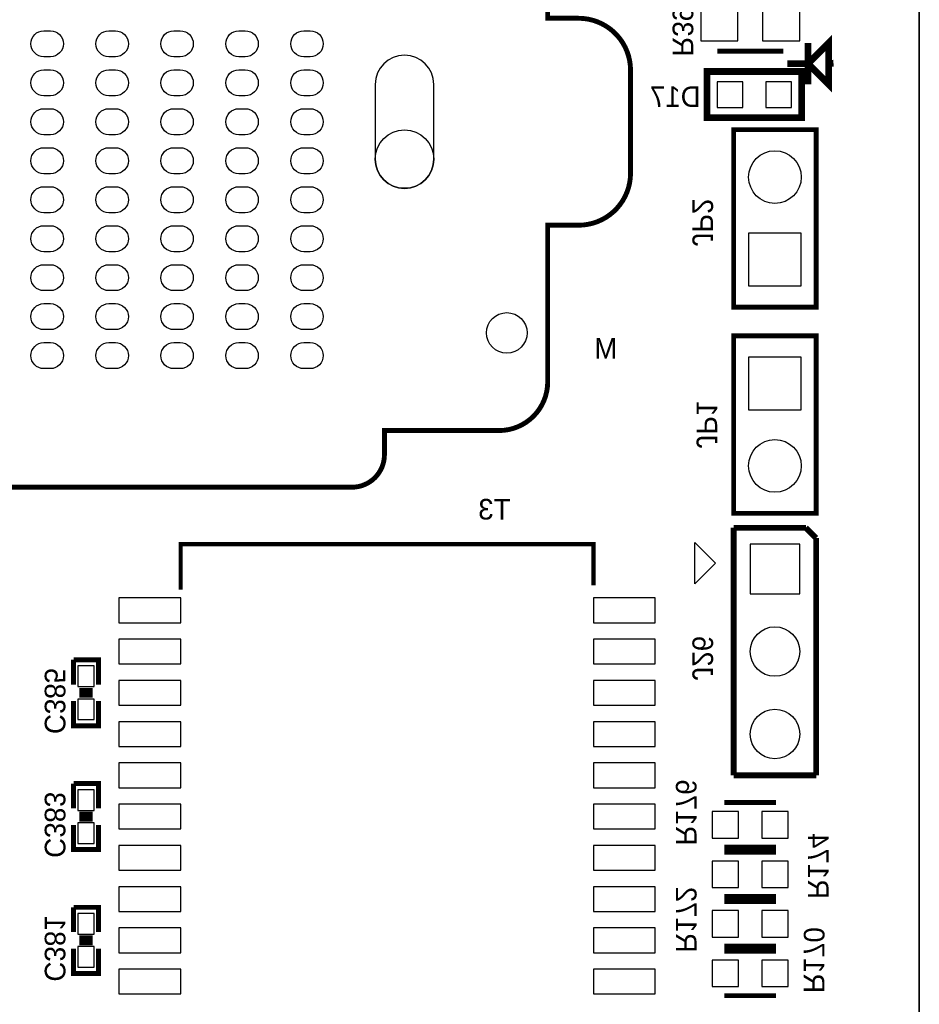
# Model space of a CAD drawing. Extents: x -53 to 531, y -106 to 304.
# Tile 44 of 66: x 150 to 178, y 46 to 76. Entities that reach past the tile are written whole.
import ezdxf
from ezdxf.enums import TextEntityAlignment as Align

# ---------------------------------------------------------------- set-up
doc = ezdxf.new("R2010")
doc.units = 0
for name, color, linetype in [('BOARD_GEOMETRY_OUTLINE', 3, 'CONTINUOUS'), ('PACKAGE_GEOMETRY_SILKSCREEN_B', 4, 'CONTINUOUS'), ('PIN_B', 5, 'CONTINUOUS'), ('REF_DES_SILKSCREEN_B', 6, 'CONTINUOUS')]:
    doc.layers.add(name, color=color, linetype=linetype)

msp = doc.modelspace()

# ---------------------------------------------------------------- linework, layer by layer
at = {"layer": 'BOARD_GEOMETRY_OUTLINE'}
msp.add_lwpolyline([(177.8, 1.016), (176.784, 0), (175.33874, 0), (1.524, 0), (1.016, 0), (0, 1.016), (0, 2.921), (0, 116.84), (0, 118.364), (1.016, 119.38), (2.54, 119.38), (174.93234, 119.38), (176.784, 119.38), (177.8, 118.364), (177.8, 116.80444), (177.8, 4.445), (177.8, 4.572)], close=True, dxfattribs=at)
msp.add_lwpolyline([(177.8, 4.445), (177.8, 116.80444)], dxfattribs=at)
msp.add_lwpolyline([(177.8, 4.445), (177.8, 116.80444)], dxfattribs=at)
at = {"layer": 'PACKAGE_GEOMETRY_SILKSCREEN_B', "const_width": 0.150114}
msp.add_lwpolyline([(131.54025, 80.830166), (131.54025, 76.008992), (130.590036, 76.008992, 0.414184), (128.99009, 74.409046), (128.99009, 71.238872, 0.414181), (130.590036, 69.638926), (131.54025, 69.638926), (131.54025, 64.817752, 0.41419), (133.04012, 63.317882), (136.566656, 63.317882), (136.566656, 62.573916, 0.414203), (137.566654, 61.573918), (160.33369, 61.573918, 0.414195), (161.333688, 62.573916), (161.333688, 63.317882), (164.860224, 63.317882, 0.414185), (166.360094, 64.817752), (166.360094, 69.638926), (167.310054, 69.638926, 0.414222), (168.910254, 71.238872), (168.910254, 74.409046, 0.414225), (167.310054, 76.008992), (166.360094, 76.008992), (166.360094, 78.20787, -0.414221)], format="xyb", dxfattribs=at)
at = {"layer": 'PACKAGE_GEOMETRY_SILKSCREEN_B'}
for points, const_width in [([(175.008286, 75.249024), (175.008286, 73.979024), (174.373286, 74.614024), (175.008286, 75.249024)], 0.210058), ([(174.373286, 75.249024), (174.373286, 73.979024)], 0.210058), ([(171.577, 74.9935), (173.609, 74.9935)], 0.1524), ([(174.373286, 74.614024), (173.738286, 74.614024)], 0.210058), ([(175.008286, 74.614024), (175.1584, 74.6252)], 0.210058), ([(174.178722, 74.36866), (171.261278, 74.36866), (171.261278, 72.95134), (174.178722, 72.95134), (174.178722, 74.36866)], 0.210058), ([(172.085, 67.1195), (174.625, 67.1195), (174.625, 72.5805), (172.085, 72.5805), (172.085, 67.1195)], 0.1524), ([(174.625, 66.2305), (172.085, 66.2305), (172.085, 60.7695), (174.625, 60.7695), (174.625, 66.2305)], 0.1524), ([(174.3075, 60.325), (172.085, 60.325)], 0.1778), ([(172.085, 60.325), (172.085, 52.705)], 0.1778), ([(174.625, 60.0075), (174.3075, 60.325)], 0.1778), ([(174.625, 52.705), (174.625, 60.0075)], 0.1778), ([(167.771064, 58.553604), (167.771064, 59.819032), (155.062936, 59.819032), (155.062936, 58.423302)], 0.127), ([(152.527, 55.499), (152.527, 56.261), (151.765, 56.261)], 0.1524), ([(151.765, 56.261), (151.765, 55.499)], 0.1524), ([(151.9428, 55.3212), (152.3492, 55.3212)], 0.1524), ([(151.9428, 55.1688), (152.3492, 55.1688)], 0.1524), ([(151.765, 54.991), (151.765, 54.229), (152.527, 54.229), (152.527, 54.991)], 0.1524), ([(172.085, 52.705), (174.625, 52.705)], 0.1778), ([(152.527, 51.689), (152.527, 52.451), (151.765, 52.451)], 0.1524), ([(151.765, 52.451), (151.765, 51.689)], 0.1524), ([(173.3931, 51.8668), (171.7929, 51.8668)], 0.1524), ([(151.9428, 51.5112), (152.3492, 51.5112)], 0.1524), ([(151.765, 51.181), (151.765, 50.419), (152.527, 50.419), (152.527, 51.181)], 0.1524), ([(151.9428, 51.3588), (152.3492, 51.3588)], 0.1524), ([(171.7929, 50.4952), (173.3931, 50.4952)], 0.1524), ([(173.3931, 50.3428), (171.7929, 50.3428)], 0.1524), ([(171.7929, 48.9712), (173.3931, 48.9712)], 0.1524), ([(173.3931, 48.8188), (171.7929, 48.8188)], 0.1524), ([(152.527, 47.879), (152.527, 48.641), (151.765, 48.641)], 0.1524), ([(151.765, 48.641), (151.765, 47.879)], 0.1524), ([(151.9428, 47.7012), (152.3492, 47.7012)], 0.1524), ([(151.9428, 47.5488), (152.3492, 47.5488)], 0.1524), ([(151.765, 47.371), (151.765, 46.609), (152.527, 46.609), (152.527, 47.371)], 0.1524), ([(171.7929, 47.4472), (173.3931, 47.4472)], 0.1524), ([(173.3931, 47.2948), (171.7929, 47.2948)], 0.1524), ([(171.7929, 45.9232), (173.3931, 45.9232)], 0.1524)]:
    msp.add_lwpolyline(points, dxfattribs=dict(at, const_width=const_width))
msp.add_lwpolyline([(170.8912, 58.5978), (170.8912, 59.8678), (171.5262, 59.2328)], close=True, dxfattribs=at)
at = {"layer": 'PIN_B'}
for points in [[(172.212, 76.581), (171.069, 76.581), (171.069, 75.311), (172.212, 75.311)], [(174.117, 76.581), (172.974, 76.581), (172.974, 75.311), (174.117, 75.311)], [(172.363638, 73.2663), (172.363638, 74.0537), (171.576238, 74.0537), (171.576238, 73.2663)], [(173.863762, 73.2663), (173.863762, 74.0537), (173.076362, 74.0537), (173.076362, 73.2663)], [(172.544994, 67.769994), (174.165006, 67.769994), (174.165006, 69.390006), (172.544994, 69.390006)], [(174.165006, 65.580006), (172.544994, 65.580006), (172.544994, 63.959994), (174.165006, 63.959994)], [(174.117, 59.817), (172.593, 59.817), (172.593, 58.293), (174.117, 58.293)], [(155.067, 57.404), (155.067, 58.166), (153.162, 58.166), (153.162, 57.404)], [(167.767, 58.166), (167.767, 57.404), (169.672, 57.404), (169.672, 58.166)], [(155.067, 56.134), (155.067, 56.896), (153.162, 56.896), (153.162, 56.134)], [(167.767, 56.896), (167.767, 56.134), (169.672, 56.134), (169.672, 56.896)], [(152.4, 56.0705), (151.892, 56.0705), (151.892, 55.4355), (152.4, 55.4355)], [(155.067, 54.864), (155.067, 55.626), (153.162, 55.626), (153.162, 54.864)], [(167.767, 55.626), (167.767, 54.864), (169.672, 54.864), (169.672, 55.626)], [(152.4, 55.0545), (151.892, 55.0545), (151.892, 54.4195), (152.4, 54.4195)], [(155.067, 53.594), (155.067, 54.356), (153.162, 54.356), (153.162, 53.594)], [(167.767, 54.356), (167.767, 53.594), (169.672, 53.594), (169.672, 54.356)], [(155.067, 52.324), (155.067, 53.086), (153.162, 53.086), (153.162, 52.324)], [(167.767, 53.086), (167.767, 52.324), (169.672, 52.324), (169.672, 53.086)], [(152.4, 52.2605), (151.892, 52.2605), (151.892, 51.6255), (152.4, 51.6255)], [(155.067, 51.054), (155.067, 51.816), (153.162, 51.816), (153.162, 51.054)], [(167.767, 51.816), (167.767, 51.054), (169.672, 51.054), (169.672, 51.816)], [(172.2374, 51.5874), (171.4246, 51.5874), (171.4246, 50.7746), (172.2374, 50.7746)], [(173.7614, 51.5874), (172.9486, 51.5874), (172.9486, 50.7746), (173.7614, 50.7746)], [(152.4, 51.2445), (151.892, 51.2445), (151.892, 50.6095), (152.4, 50.6095)], [(155.067, 49.784), (155.067, 50.546), (153.162, 50.546), (153.162, 49.784)], [(167.767, 50.546), (167.767, 49.784), (169.672, 49.784), (169.672, 50.546)], [(172.2374, 50.0634), (171.4246, 50.0634), (171.4246, 49.2506), (172.2374, 49.2506)], [(173.7614, 50.0634), (172.9486, 50.0634), (172.9486, 49.2506), (173.7614, 49.2506)], [(155.067, 48.514), (155.067, 49.276), (153.162, 49.276), (153.162, 48.514)], [(167.767, 49.276), (167.767, 48.514), (169.672, 48.514), (169.672, 49.276)], [(172.2374, 48.5394), (171.4246, 48.5394), (171.4246, 47.7266), (172.2374, 47.7266)], [(173.7614, 48.5394), (172.9486, 48.5394), (172.9486, 47.7266), (173.7614, 47.7266)], [(152.4, 48.4505), (151.892, 48.4505), (151.892, 47.8155), (152.4, 47.8155)], [(155.067, 47.244), (155.067, 48.006), (153.162, 48.006), (153.162, 47.244)], [(167.767, 48.006), (167.767, 47.244), (169.672, 47.244), (169.672, 48.006)], [(152.4, 47.4345), (151.892, 47.4345), (151.892, 46.7995), (152.4, 46.7995)], [(172.2374, 47.0154), (171.4246, 47.0154), (171.4246, 46.2026), (172.2374, 46.2026)], [(173.7614, 47.0154), (172.9486, 47.0154), (172.9486, 46.2026), (173.7614, 46.2026)], [(155.067, 45.974), (155.067, 46.736), (153.162, 46.736), (153.162, 45.974)], [(167.767, 46.736), (167.767, 45.974), (169.672, 45.974), (169.672, 46.736)]]:
    msp.add_lwpolyline(points, close=True, dxfattribs=at)
for points in [[(151.050117, 74.823828), (150.850219, 74.823828, -1), (150.850219, 75.623928), (151.050117, 75.623928, -1)], [(153.050113, 74.823828), (152.850215, 74.823828, -1), (152.850215, 75.623928), (153.050113, 75.623928, -1)], [(155.050109, 74.823828), (154.850211, 74.823828, -1), (154.850211, 75.623928), (155.050109, 75.623928, -1)], [(157.050105, 74.823828), (156.850207, 74.823828, -1), (156.850207, 75.623928), (157.050105, 75.623928, -1)], [(159.050101, 74.823828), (158.850203, 74.823828, -1), (158.850203, 75.623928), (159.050101, 75.623928, -1)], [(161.050097, 73.973817), (161.050097, 71.673847, 1), (162.850195, 71.673847), (162.850195, 73.973817, 1)], [(151.050117, 73.623932), (150.850219, 73.623932, -1), (150.850219, 74.424032), (151.050117, 74.424032, -1)], [(153.050113, 73.623932), (152.850215, 73.623932, -1), (152.850215, 74.424032), (153.050113, 74.424032, -1)], [(155.050109, 73.623932), (154.850211, 73.623932, -1), (154.850211, 74.424032), (155.050109, 74.424032, -1)], [(157.050105, 73.623932), (156.850207, 73.623932, -1), (156.850207, 74.424032), (157.050105, 74.424032, -1)], [(159.050101, 73.623932), (158.850203, 73.623932, -1), (158.850203, 74.424032), (159.050101, 74.424032, -1)], [(151.050117, 72.424036), (150.850219, 72.424036, -1), (150.850219, 73.224136), (151.050117, 73.224136, -1)], [(153.050113, 72.424036), (152.850215, 72.424036, -1), (152.850215, 73.224136), (153.050113, 73.224136, -1)], [(155.050109, 72.424036), (154.850211, 72.424036, -1), (154.850211, 73.224136), (155.050109, 73.224136, -1)], [(157.050105, 72.424036), (156.850207, 72.424036, -1), (156.850207, 73.224136), (157.050105, 73.224136, -1)], [(159.050101, 72.424036), (158.850203, 72.424036, -1), (158.850203, 73.224136), (159.050101, 73.224136, -1)], [(151.050117, 71.223886), (150.850219, 71.223886, -1), (150.850219, 72.023986), (151.050117, 72.023986, -1)], [(153.050113, 71.223886), (152.850215, 71.223886, -1), (152.850215, 72.023986), (153.050113, 72.023986, -1)], [(155.050109, 71.223886), (154.850211, 71.223886, -1), (154.850211, 72.023986), (155.050109, 72.023986, -1)], [(157.050105, 71.223886), (156.850207, 71.223886, -1), (156.850207, 72.023986), (157.050105, 72.023986, -1)], [(159.050101, 71.223886), (158.850203, 71.223886, -1), (158.850203, 72.023986), (159.050101, 72.023986, -1)], [(151.050117, 70.02399), (150.850219, 70.02399, -1), (150.850219, 70.82409), (151.050117, 70.82409, -1)], [(153.050113, 70.02399), (152.850215, 70.02399, -1), (152.850215, 70.82409), (153.050113, 70.82409, -1)], [(155.050109, 70.02399), (154.850211, 70.02399, -1), (154.850211, 70.82409), (155.050109, 70.82409, -1)], [(157.050105, 70.02399), (156.850207, 70.02399, -1), (156.850207, 70.82409), (157.050105, 70.82409, -1)], [(159.050101, 70.02399), (158.850203, 70.02399, -1), (158.850203, 70.82409), (159.050101, 70.82409, -1)], [(151.050117, 68.82384), (150.850219, 68.82384, -1), (150.850219, 69.62394), (151.050117, 69.62394, -1)], [(153.050113, 68.82384), (152.850215, 68.82384, -1), (152.850215, 69.62394), (153.050113, 69.62394, -1)], [(155.050109, 68.82384), (154.850211, 68.82384, -1), (154.850211, 69.62394), (155.050109, 69.62394, -1)], [(157.050105, 68.82384), (156.850207, 68.82384, -1), (156.850207, 69.62394), (157.050105, 69.62394, -1)], [(159.050101, 68.82384), (158.850203, 68.82384, -1), (158.850203, 69.62394), (159.050101, 69.62394, -1)], [(151.050117, 67.623944), (150.850219, 67.623944, -1), (150.850219, 68.424044), (151.050117, 68.424044, -1)], [(153.050113, 67.623944), (152.850215, 67.623944, -1), (152.850215, 68.424044), (153.050113, 68.424044, -1)], [(155.050109, 67.623944), (154.850211, 67.623944, -1), (154.850211, 68.424044), (155.050109, 68.424044, -1)], [(157.050105, 67.623944), (156.850207, 67.623944, -1), (156.850207, 68.424044), (157.050105, 68.424044, -1)], [(159.050101, 67.623944), (158.850203, 67.623944, -1), (158.850203, 68.424044), (159.050101, 68.424044, -1)], [(151.050117, 66.424048), (150.850219, 66.424048, -1), (150.850219, 67.224148), (151.050117, 67.224148, -1)], [(153.050113, 66.424048), (152.850215, 66.424048, -1), (152.850215, 67.224148), (153.050113, 67.224148, -1)], [(155.050109, 66.424048), (154.850211, 66.424048, -1), (154.850211, 67.224148), (155.050109, 67.224148, -1)], [(157.050105, 66.424048), (156.850207, 66.424048, -1), (156.850207, 67.224148), (157.050105, 67.224148, -1)], [(159.050101, 66.424048), (158.850203, 66.424048, -1), (158.850203, 67.224148), (159.050101, 67.224148, -1)], [(151.050117, 65.223898), (150.850219, 65.223898, -1), (150.850219, 66.023998), (151.050117, 66.023998, -1)], [(153.050113, 65.223898), (152.850215, 65.223898, -1), (152.850215, 66.023998), (153.050113, 66.023998, -1)], [(155.050109, 65.223898), (154.850211, 65.223898, -1), (154.850211, 66.023998), (155.050109, 66.023998, -1)], [(157.050105, 65.223898), (156.850207, 65.223898, -1), (156.850207, 66.023998), (157.050105, 66.023998, -1)], [(159.050101, 65.223898), (158.850203, 65.223898, -1), (158.850203, 66.023998), (159.050101, 66.023998, -1)]]:
    msp.add_lwpolyline(points, format="xyb", close=True, dxfattribs=at)
for centre, radius in [((161.950146, 71.673974), 0.900049), ((173.355, 71.12), 0.810006), ((165.100254, 66.323972), 0.624967), ((173.355, 62.23), 0.810006), ((173.355, 56.515), 0.762), ((173.355, 53.975), 0.762)]:
    msp.add_circle(centre, radius, dxfattribs=at)

# ---------------------------------------------------------------- texts
at = {"layer": 'PACKAGE_GEOMETRY_SILKSCREEN_B', "text_generation_flag": 2, "width": 1.0004}
msp.add_text('M', height=0.635, dxfattribs=at).set_placement((168.148, 65.532), align=Align.CENTER)
at = {"layer": 'REF_DES_SILKSCREEN_B', "text_generation_flag": 2, "width": 1.0004}
for s, p in [('R392', (170.2054, 75.8444)), ('JP2', (170.815, 69.723)), ('JP1', (170.942, 63.5)), ('R176', (170.307, 51.562)), ('R174', (174.371, 49.911)), ('R172', (170.307, 48.26)), ('R170', (174.244, 47.0154))]:
    msp.add_text(s, height=0.635, rotation=270, dxfattribs=at).set_placement(p, align=Align.CENTER)
msp.add_text('D17', height=0.635, dxfattribs=at).set_placement((171.069, 73.279))
msp.add_text('T3', height=0.635, dxfattribs=at).set_placement((164.719, 60.579), align=Align.CENTER)
for s, p in [('J26', (170.815, 55.626)), ('C385', (150.876, 53.975)), ('C383', (150.876, 50.165)), ('C381', (150.876, 46.355))]:
    msp.add_text(s, height=0.635, rotation=270, dxfattribs=at).set_placement(p)

doc.saveas('drawing.dxf')
